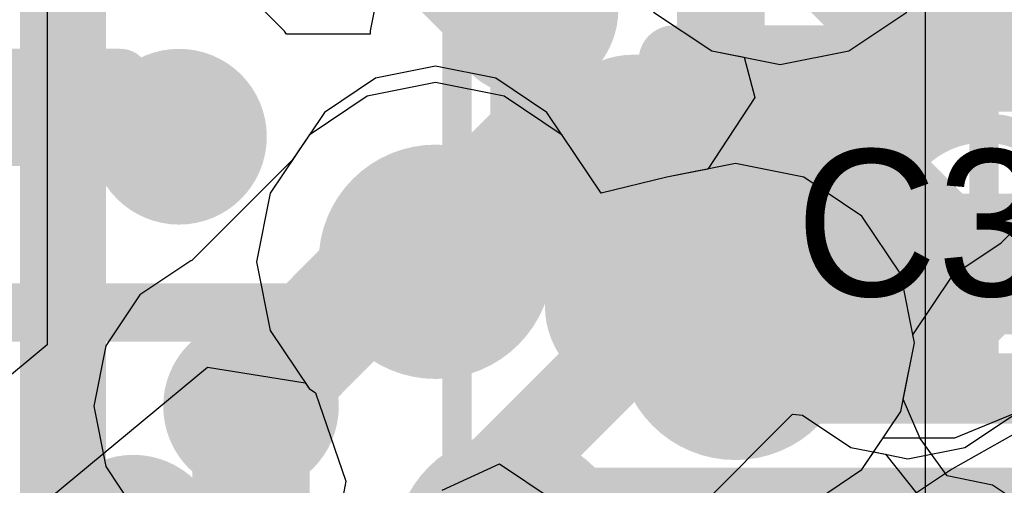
# Model space of a CAD drawing. Header units: millimetres. Extents: x -2 to 68, y -2 to 27.4.
# Tile 77 of 256: x 16.4 to 18, y 7.8 to 8.6. Entities that reach past the tile are written whole.
import ezdxf

# ---------------------------------------------------------------- set-up
doc = ezdxf.new("R2010")
doc.units = ezdxf.units.MM
for name, color, linetype in [('BottomLayer', 5, 'Continuous'), ('DrillGuide', 244, 'Continuous'), ('Mechanical13', 56, 'Continuous'), ('Mechanical15', 56, 'Continuous'), ('Mechanical2', 216, 'Continuous'), ('MidLayer1', 16, 'Continuous'), ('MidLayer2', 76, 'Continuous'), ('MidLayer3', 90, 'Continuous'), ('MidLayer4', 156, 'Continuous'), ('MidLayer5', 130, 'Continuous'), ('MidLayer6', 216, 'Continuous'), ('MidLayer7', 6, 'Continuous'), ('MidLayer8', 54, 'Continuous'), ('MultiLayer', 9, 'Continuous'), ('TopLayer', 1, 'Continuous'), ('TopPaste', 8, 'Continuous'), ('TopSolder', 216, 'Continuous'), ('ViaHoleLayer', 16, 'Continuous')]:
    doc.layers.add(name, color=color, linetype=linetype)

# ---------------------------------------------------------------- blocks, each defined once
blk = doc.blocks.new('QFN40P700X700X100_HS_57L_226')
at = {"layer": 'Mechanical15', "const_width": 0.0499999}
blk.add_lwpolyline([(-3.84999992, 3.84999992), (-3.84999992, -3.84999992)], dxfattribs=at)
blk = doc.blocks.new('CAP_0402_408')
at = {"layer": 'Mechanical13', "const_width": 0.11999976}
for points in [[(-0.5299989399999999, 0.27999944), (0.5299989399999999, 0.27999944)], [(-0.5299989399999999, -0.27999944), (-0.5299989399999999, 0.27999944)], [(-0.5299989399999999, -0.27999944), (0.5299989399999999, -0.27999944)]]:
    blk.add_lwpolyline(points, dxfattribs=at)
at = {"layer": 'Mechanical13', "const_width": 0.05999988}
for points in [[(-0.55999888, 0.27999944, 1), (-0.499999, 0.27999944, 1)], [(-0.55999888, 0.27999944, 1), (-0.499999, 0.27999944, 1)], [(-0.55999888, -0.27999944, 1), (-0.499999, -0.27999944, 1)], [(-0.55999888, -0.27999944, 1), (-0.499999, -0.27999944, 1)]]:
    blk.add_lwpolyline(points, format="xyb", close=True, dxfattribs=at)
at = {"layer": 'Mechanical15', "const_width": 0.0499999}
for points in [[(-0.90000074, -0.43999912), (-0.90000074, 0.43999912)], [(0, -0.21999956), (0, 0.21999956)], [(-0.21999956, 0), (0.21999956, 0)], [(-0.90000074, -0.43999912), (0.90000074, -0.43999912)]]:
    blk.add_lwpolyline(points, dxfattribs=at)
at = {"layer": 'Mechanical15'}
for points, const_width in [([(-0.01249934, 0.21999956, 1), (0.01249934, 0.21999956, 1)], 0.02499868), ([(0.16500094, 0, 1), (-0.16500094, 0, 1)], 0.0499999), ([(-0.2324989, 0, 1), (-0.20750022, 0, 1)], 0.02499868), ([(-0.17750028, 0, 1), (-0.1525016, 0, 1)], 0.02499868), ([(-0.01249934, -0.21999956, 1), (0.01249934, -0.21999956, 1)], 0.02499868), ([(-0.9125000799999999, -0.43999912, 1), (-0.8875014, -0.43999912, 1)], 0.02499868), ([(-0.9125000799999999, -0.43999912, 1), (-0.8875014, -0.43999912, 1)], 0.02499868)]:
    blk.add_lwpolyline(points, format="xyb", close=True, dxfattribs=dict(at, const_width=const_width))
at = {"layer": 'TopLayer', "const_width": 0.1507998}
for points in [[(-0.6745985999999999, 0.13919962, 1), (-0.5237988, 0.13919962, 1)], [(-0.346202, 0.13919962, 1), (-0.1954022, 0.13919962, 1)], [(-0.6745985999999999, -0.13919962, 1), (-0.5237988, -0.13919962, 1)], [(-0.346202, -0.13919962, 1), (-0.1954022, -0.13919962, 1)]]:
    blk.add_lwpolyline(points, format="xyb", close=True, dxfattribs=at)
at = {"layer": 'TopLayer'}
for points in [[(-0.2708021, 0.28999942), (-0.5991987, 0.28999942), (-0.2708021, -0.28999942), (-0.5991987, -0.28999942)], [(-0.1200023, 0.13919962), (-0.7499985, 0.13919962), (-0.1200023, -0.13919962), (-0.7499985, -0.13919962)]]:
    blk.add_solid(points, dxfattribs=at)
at = {"layer": 'TopPaste', "const_width": 0.1507998}
for points in [[(-0.6745985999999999, 0.13919962, 1), (-0.5237988, 0.13919962, 1)], [(-0.346202, 0.13919962, 1), (-0.1954022, 0.13919962, 1)], [(-0.6745985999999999, -0.13919962, 1), (-0.5237988, -0.13919962, 1)], [(-0.346202, -0.13919962, 1), (-0.1954022, -0.13919962, 1)]]:
    blk.add_lwpolyline(points, format="xyb", close=True, dxfattribs=at)
at = {"layer": 'TopPaste'}
for points in [[(-0.2708021, 0.28999942), (-0.5991987, 0.28999942), (-0.2708021, -0.28999942), (-0.5991987, -0.28999942)], [(-0.1200023, 0.13919962), (-0.7499985, 0.13919962), (-0.1200023, -0.13919962), (-0.7499985, -0.13919962)]]:
    blk.add_solid(points, dxfattribs=at)
at = {"layer": 'TopSolder', "const_width": 0.1507998}
for points in [[(-0.6745985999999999, 0.13919962, 1), (-0.5237988, 0.13919962, 1)], [(-0.346202, 0.13919962, 1), (-0.1954022, 0.13919962, 1)], [(-0.6745985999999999, -0.13919962, 1), (-0.5237988, -0.13919962, 1)], [(-0.346202, -0.13919962, 1), (-0.1954022, -0.13919962, 1)]]:
    blk.add_lwpolyline(points, format="xyb", close=True, dxfattribs=at)
at = {"layer": 'TopSolder'}
for points in [[(-0.2708021, 0.28999942), (-0.5991987, 0.28999942), (-0.2708021, -0.28999942), (-0.5991987, -0.28999942)], [(-0.1200023, 0.13919962), (-0.7499985, 0.13919962), (-0.1200023, -0.13919962), (-0.7499985, -0.13919962)]]:
    blk.add_solid(points, dxfattribs=at)

msp = doc.modelspace()

# ---------------------------------------------------------------- linework, layer by layer
at = {"layer": 'BottomLayer'}
for p, q in [((16.80523944, 8.58023938), (16.7052371, 8.68023918)), ((16.97116494, 8.67836212), (16.95176188, 8.580815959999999)), ((16.80873956, 8.57499936), (16.80523944, 8.58023938)), ((16.95176188, 8.580815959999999), (16.95176188, 8.57499936)), ((16.95176188, 8.57499936), (16.80873956, 8.57499936)), ((17.3303819, 7.58386088), (17.67313204, 7.926611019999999)), ((17.67313204, 7.926611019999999), (17.68976396, 7.924972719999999)), ((17.68976396, 7.924972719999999), (17.7724562, 7.869720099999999)), ((17.7724562, 7.869720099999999), (17.8320446, 7.857865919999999)), ((17.8320446, 7.857865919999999), (17.9106576, 7.75959332))]:
    msp.add_line(p, q, dxfattribs=at)
for points, const_width in [([(17.550511, 8.200514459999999), (17.550511, 8.75203228)], 0.1499997), ([(17.2066585, 8.580815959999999), (17.27584302, 8.65000048)], 0.0999998), ([(17.2066585, 8.417415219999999), (17.2066585, 8.580815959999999)], 0.0999998), ([(17.8755802, 8.524420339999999), (17.88778998, 8.51221056)], 0.07998459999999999), ([(15.85500004, 8.500000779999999), (16.5249987, 8.500000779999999)], 0.0999998), ([(16.5249987, 8.500000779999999), (16.6249985, 8.40000098)], 0.0999998), ([(17.88778998, 8.51221056), (18.42279018, 8.51221056)], 0.07998459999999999), ([(16.88924232, 8.09999904), (17.2066585, 8.417415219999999)], 0.0999998), ([(17.04999638, 7.69999984), (17.550511, 8.200514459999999)], 0.1499997), ([(15.85500004, 8.09999904), (16.88924232, 8.09999904)], 0.0999998), ([(17.86999982, 8.10521366), (17.87260586, 8.10260762)], 0.07998459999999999), ([(17.87260586, 8.10260762), (18.43239138, 8.10260762)], 0.07998459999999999)]:
    msp.add_lwpolyline(points, dxfattribs=dict(at, const_width=const_width))
for points, const_width in [([(17.1505118, 8.61741482, 1), (17.30050896, 8.61741482, 1)], 0.1499997), ([(17.80058162, 8.524420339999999, 1), (17.95057878, 8.524420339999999, 1)], 0.1499997), ([(17.18165982, 8.580815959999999, 1), (17.23165718, 8.580815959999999, 1)], 0.0499999), ([(17.18165982, 8.580815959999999, 1), (17.23165718, 8.580815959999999, 1)], 0.0499999), ([(17.85558532, 8.524420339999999, 1), (17.89557508, 8.524420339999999, 1)], 0.03999229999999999), ([(16.50000002, 8.500000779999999, 1), (16.54999738, 8.500000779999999, 1)], 0.0499999), ([(16.50000002, 8.500000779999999, 1), (16.54999738, 8.500000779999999, 1)], 0.0499999), ([(16.54999992, 8.40000098, 1), (16.69999708, 8.40000098, 1)], 0.1499997), ([(17.8677951, 8.51221056, 1), (17.90778486, 8.51221056, 1)], 0.03999229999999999), ([(17.8677951, 8.51221056, 1), (17.90778486, 8.51221056, 1)], 0.03999229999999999), ([(17.18165982, 8.417415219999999, 1), (17.23165718, 8.417415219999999, 1)], 0.0499999), ([(17.18165982, 8.417415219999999, 1), (17.23165718, 8.417415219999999, 1)], 0.0499999), ([(16.59999982, 8.40000098, 1), (16.64999718, 8.40000098, 1)], 0.0499999), ([(17.51301044, 8.200514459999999, 1), (17.58801156, 8.200514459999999, 1)], 0.07499858), ([(17.51301044, 8.200514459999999, 1), (17.58801156, 8.200514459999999, 1)], 0.07499858), ([(17.79500124, 8.10521366, 1), (17.9449984, 8.10521366, 1)], 0.1499997), ([(16.86424364, 8.09999904, 1), (16.914241, 8.09999904, 1)], 0.0499999), ([(16.86424364, 8.09999904, 1), (16.914241, 8.09999904, 1)], 0.0499999), ([(17.85000494, 8.10521366, 1), (17.8899947, 8.10521366, 1)], 0.03999229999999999), ([(17.85261098, 8.10260762, 1), (17.89260074, 8.10260762, 1)], 0.03999229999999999), ([(17.85261098, 8.10260762, 1), (17.89260074, 8.10260762, 1)], 0.03999229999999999), ([(16.47199906, 7.707000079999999, 1), (16.62199622, 7.707000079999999, 1)], 0.1499997)]:
    msp.add_lwpolyline(points, format="xyb", close=True, dxfattribs=dict(at, const_width=const_width))
at = {"layer": 'DrillGuide'}
for points, const_width in [([(17.2005117, 8.61741482, 1), (17.25050906, 8.61741482, 1)], 0.0499999), ([(17.85058152, 8.524420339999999, 1), (17.90057888, 8.524420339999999, 1)], 0.0499999), ([(16.59999982, 8.40000098, 1), (16.64999718, 8.40000098, 1)], 0.0499999), ([(17.01336958, 8.18649874, 1), (17.11336938, 8.18649874, 1)], 0.0999998), ([(17.52534722, 8.04811192, 1), (17.62534702, 8.04811192, 1)], 0.0999998), ([(17.84500114, 8.10521366, 1), (17.8949985, 8.10521366, 1)], 0.0499999), ([(16.7229663, 7.939979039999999, 1), (16.77296366, 7.939979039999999, 1)], 0.0499999)]:
    msp.add_lwpolyline(points, format="xyb", close=True, dxfattribs=dict(at, const_width=const_width))
at = {"layer": 'MidLayer1'}
for p, q in [((17.43577158, 8.612814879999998), (17.53500684, 8.54651072)), ((17.76911356, 8.54651072), (17.86834882, 8.612814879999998)), ((17.53500684, 8.54651072), (17.6520602, 8.52322654)), ((17.6520602, 8.52322654), (17.76911356, 8.54651072)), ((17.06336948, 8.52016838), (16.9605579, 8.49971884)), ((17.16618106, 8.49971884), (17.06336948, 8.52016838)), ((16.9605579, 8.49971884), (16.8733978, 8.44147918)), ((17.25334116, 8.44147918), (17.16618106, 8.49971884)), ((16.8733978, 8.44147918), (16.84791906, 8.403346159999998)), ((17.2788199, 8.403346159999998), (17.25334116, 8.44147918)), ((16.84708086, 8.40278736), (16.81849316, 8.360001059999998)), ((16.84791906, 8.403346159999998), (16.84708086, 8.40278736)), ((17.2796581, 8.40278736), (17.2788199, 8.403346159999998)), ((17.3459648, 8.30355464), (17.2796581, 8.40278736)), ((16.81849316, 8.360001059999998), (16.64706094, 8.18856884)), ((17.57534712, 8.35398888), (17.4582963, 8.3307047)), ((17.69240048, 8.3307047), (17.57534712, 8.35398888)), ((17.4582963, 8.3307047), (17.3459648, 8.30355464)), ((17.79163574, 8.264400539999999), (17.69240048, 8.3307047)), ((17.8579399, 8.16516528), (17.79163574, 8.264400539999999)), ((16.6451534, 8.188190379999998), (16.5579933, 8.12995072)), ((16.64706094, 8.18856884), (16.6451534, 8.188190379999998)), ((17.88122408, 8.04811192), (17.8579399, 8.16516528)), ((16.5579933, 8.12995072), (16.49975364, 8.04279062)), ((16.49975364, 8.04279062), (16.4793041, 7.939979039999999)), ((17.8579399, 7.931058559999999), (17.88122408, 8.04811192)), ((16.4793041, 7.939979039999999), (16.49975364, 7.837167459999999)), ((17.79163574, 7.831823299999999), (17.8579399, 7.931058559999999)), ((16.49975364, 7.837167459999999), (16.5579933, 7.75000736)), ((17.69240048, 7.765519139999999), (17.79163574, 7.831823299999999))]:
    msp.add_line(p, q, dxfattribs=at)
for points, const_width in [([(16.96336968, 8.18649874, 1), (17.16336928, 8.18649874, 1)], 0.1999996), ([(17.03161948, 8.251507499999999, 1), (17.09511948, 8.251507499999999, 1)], 0.0635), ([(16.9931842, 8.18649874, 1), (17.0566842, 8.18649874, 1)], 0.0635), ([(16.9931842, 8.18649874, 1), (17.0566842, 8.18649874, 1)], 0.0635), ([(17.03161948, 8.18649874, 1), (17.09511948, 8.18649874, 1)], 0.0635), ([(17.03161948, 8.18649874, 1), (17.09511948, 8.18649874, 1)], 0.0635), ([(17.47534732, 8.04811192, 1), (17.67534692, 8.04811192, 1)], 0.1999996), ([(16.6729664, 7.939979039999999, 1), (16.82296356, 7.939979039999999, 1)], 0.1499997), ([(16.71621498, 7.939979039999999, 1), (16.77971498, 7.939979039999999, 1)], 0.0635), ([(16.7466645, 7.939979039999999, 1), (16.8101645, 7.939979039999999, 1)], 0.0635), ([(16.7466645, 7.939979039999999, 1), (16.8101645, 7.939979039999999, 1)], 0.0635), ([(17.09275474, 7.69483856, 1), (17.29275434, 7.69483856, 1)], 0.1999996)]:
    msp.add_lwpolyline(points, format="xyb", close=True, dxfattribs=dict(at, const_width=const_width))
at = {"layer": 'MidLayer1', "const_width": 0.127}
for points in [[(17.06336948, 8.18649874), (17.06336948, 8.251507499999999)], [(16.7784145, 7.939979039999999), (17.0249342, 8.18649874)], [(17.0249342, 8.18649874), (17.06336948, 8.18649874)], [(16.74796498, 7.939979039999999), (16.7784145, 7.939979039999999)]]:
    msp.add_lwpolyline(points, dxfattribs=at)
at = {"layer": 'MidLayer2', "const_width": 0.0999998}
for points in [[(17.6304956, 8.75750344), (17.89506454, 8.492934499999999)], [(17.89506454, 8.492934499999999), (18.28644298, 8.492934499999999)], [(17.5777906, 8.04811192), (17.78263398, 8.2529553)], [(17.78263398, 8.2529553), (18.18704262, 8.2529553)], [(17.57534712, 8.04811192), (17.5777906, 8.04811192)]]:
    msp.add_lwpolyline(points, dxfattribs=at)
at = {"layer": 'MidLayer2'}
for points, const_width in [([(17.87006586, 8.492934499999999, 1), (17.92006322, 8.492934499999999, 1)], 0.0499999), ([(17.87006586, 8.492934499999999, 1), (17.92006322, 8.492934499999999, 1)], 0.0499999), ([(16.96336968, 8.18649874, 1), (17.16336928, 8.18649874, 1)], 0.1999996), ([(17.7576353, 8.2529553, 1), (17.80763266, 8.2529553, 1)], 0.0499999), ([(17.7576353, 8.2529553, 1), (17.80763266, 8.2529553, 1)], 0.0499999), ([(17.47534732, 8.04811192, 1), (17.67534692, 8.04811192, 1)], 0.1999996), ([(17.55034844, 8.04811192, 1), (17.6003458, 8.04811192, 1)], 0.0499999), ([(17.55279192, 8.04811192, 1), (17.60278928, 8.04811192, 1)], 0.0499999), ([(17.55279192, 8.04811192, 1), (17.60278928, 8.04811192, 1)], 0.0499999), ([(17.09275474, 7.69483856, 1), (17.29275434, 7.69483856, 1)], 0.1999996)]:
    msp.add_lwpolyline(points, format="xyb", close=True, dxfattribs=dict(at, const_width=const_width))
at = {"layer": 'MidLayer3'}
for p, q in [((18.0292375, 8.21876182), (18.61000342, 8.7995252)), ((17.9465478, 8.1635092), (18.0292375, 8.21876182)), ((17.87852152, 8.06169838), (17.9465478, 8.1635092)), ((17.88122408, 8.04811192), (17.87852152, 8.06169838)), ((17.8620801, 7.95187894), (17.88122408, 8.04811192)), ((17.89099546, 7.885036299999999), (17.8620801, 7.95187894)), ((17.93707106, 7.820888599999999), (17.89099546, 7.885036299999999)), ((18.01456646, 7.80547334), (17.93707106, 7.820888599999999)), ((18.0972587, 7.750218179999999), (18.01456646, 7.80547334))]:
    msp.add_line(p, q, dxfattribs=at)
at = {"layer": 'MidLayer3', "const_width": 0.0999998}
for points in [[(17.8489991, 8.39900022), (18.42976248, 8.9797636)], [(17.05388004, 8.260999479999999), (17.19188078, 8.39900022)], [(17.19188078, 8.39900022), (17.8489991, 8.39900022)]]:
    msp.add_lwpolyline(points, dxfattribs=at)
at = {"layer": 'MidLayer3'}
for points, const_width in [([(17.1668821, 8.39900022, 1), (17.21687946, 8.39900022, 1)], 0.0499999), ([(17.1668821, 8.39900022, 1), (17.21687946, 8.39900022, 1)], 0.0499999), ([(17.82400042, 8.39900022, 1), (17.87399778, 8.39900022, 1)], 0.0499999), ([(17.82400042, 8.39900022, 1), (17.87399778, 8.39900022, 1)], 0.0499999), ([(16.96336968, 8.18649874, 1), (17.16336928, 8.18649874, 1)], 0.1999996), ([(17.02888136, 8.260999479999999, 1), (17.07887872, 8.260999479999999, 1)], 0.0499999), ([(17.47534732, 8.04811192, 1), (17.67534692, 8.04811192, 1)], 0.1999996), ([(17.09275474, 7.69483856, 1), (17.29275434, 7.69483856, 1)], 0.1999996)]:
    msp.add_lwpolyline(points, format="xyb", close=True, dxfattribs=dict(at, const_width=const_width))
at = {"layer": 'MidLayer4'}
for p, q in [((17.96754344, 7.869720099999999), (18.05023822, 7.924975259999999)), ((17.79163574, 7.831823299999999), (17.81173476, 7.86190706)), ((17.81173476, 7.86190706), (17.86999982, 7.850317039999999)), ((17.86999982, 7.850317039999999), (17.96754344, 7.869720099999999)), ((17.69240048, 7.765519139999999), (17.79163574, 7.831823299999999))]:
    msp.add_line(p, q, dxfattribs=at)
for points, const_width in [([(17.6520602, 8.78852446), (17.8755802, 8.565004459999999)], 0.1499997), ([(17.22551038, 8.61741482), (17.26377802, 8.65568246)], 0.0999998), ([(17.8755802, 8.524420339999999), (17.8755802, 8.565004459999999)], 0.1499997), ([(15.16308118, 8.40000098), (16.6249985, 8.40000098)], 0.0999998), ([(17.85086854, 8.08608238), (17.86999982, 8.10521366)], 0.1999996), ([(17.57534712, 8.04811192), (17.61331758, 8.08608238)], 0.1999996), ([(17.61331758, 8.08608238), (17.85086854, 8.08608238)], 0.1999996), ([(16.54699764, 7.76100048), (16.61315956, 7.69483856)], 0.1499997)]:
    msp.add_lwpolyline(points, dxfattribs=dict(at, const_width=const_width))
for points, const_width in [([(17.1505118, 8.61741482, 1), (17.30050896, 8.61741482, 1)], 0.1499997), ([(17.2005117, 8.61741482, 1), (17.25050906, 8.61741482, 1)], 0.0499999), ([(17.80058162, 8.524420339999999, 1), (17.95057878, 8.524420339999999, 1)], 0.1499997), ([(17.83807964, 8.565004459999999, 1), (17.91308076, 8.565004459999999, 1)], 0.07499858), ([(17.83807964, 8.565004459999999, 1), (17.91308076, 8.565004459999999, 1)], 0.07499858), ([(17.83807964, 8.524420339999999, 1), (17.91308076, 8.524420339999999, 1)], 0.07499858), ([(16.54999992, 8.40000098, 1), (16.69999708, 8.40000098, 1)], 0.1499997), ([(16.59999982, 8.40000098, 1), (16.64999718, 8.40000098, 1)], 0.0499999), ([(16.96336968, 8.18649874, 1), (17.16336928, 8.18649874, 1)], 0.1999996), ([(17.47534732, 8.04811192, 1), (17.67534692, 8.04811192, 1)], 0.1999996), ([(17.79500124, 8.10521366, 1), (17.9449984, 8.10521366, 1)], 0.1499997), ([(17.81999992, 8.10521366, 1), (17.91999972, 8.10521366, 1)], 0.0999998), ([(17.56331768, 8.08608238, 1), (17.66331748, 8.08608238, 1)], 0.0999998), ([(17.56331768, 8.08608238, 1), (17.66331748, 8.08608238, 1)], 0.0999998), ([(17.80086864, 8.08608238, 1), (17.90086844, 8.08608238, 1)], 0.0999998), ([(17.80086864, 8.08608238, 1), (17.90086844, 8.08608238, 1)], 0.0999998), ([(17.52534722, 8.04811192, 1), (17.62534702, 8.04811192, 1)], 0.0999998), ([(17.09275474, 7.69483856, 1), (17.29275434, 7.69483856, 1)], 0.1999996), ([(16.47199906, 7.707000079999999, 1), (16.62199622, 7.707000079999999, 1)], 0.1499997), ([(16.50949708, 7.76100048, 1), (16.5844982, 7.76100048, 1)], 0.07499858)]:
    msp.add_lwpolyline(points, format="xyb", close=True, dxfattribs=dict(at, const_width=const_width))
at = {"layer": 'MidLayer5'}
for p, q in [((17.9502689, 7.885752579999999), (18.06507436, 7.93330646)), ((17.79163574, 7.831823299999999), (17.82766818, 7.885752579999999)), ((17.82766818, 7.885752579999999), (17.9502689, 7.885752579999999)), ((17.69240048, 7.765519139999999), (17.79163574, 7.831823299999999))]:
    msp.add_line(p, q, dxfattribs=at)
at = {"layer": 'MidLayer5', "const_width": 0.0999998}
for points in [[(16.40320824, 6.68078674), (16.40320824, 14.34315394)], [(17.6520602, 8.8467311), (17.86370062, 8.63509068)], [(18.05734768, 8.63509068), (18.1159277, 8.693670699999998)], [(17.86370062, 8.63509068), (18.05734768, 8.63509068)], [(17.9502689, 8.04811192), (18.4109233, 8.50876632)], [(17.57534712, 8.04811192), (17.9502689, 8.04811192)]]:
    msp.add_lwpolyline(points, dxfattribs=at)
at = {"layer": 'MidLayer5'}
for points, const_width in [([(17.83870194, 8.63509068, 1), (17.8886993, 8.63509068, 1)], 0.0499999), ([(17.83870194, 8.63509068, 1), (17.8886993, 8.63509068, 1)], 0.0499999), ([(18.032349, 8.63509068, 1), (18.08234636, 8.63509068, 1)], 0.0499999), ([(18.032349, 8.63509068, 1), (18.08234636, 8.63509068, 1)], 0.0499999), ([(16.96336968, 8.18649874, 1), (17.16336928, 8.18649874, 1)], 0.1999996), ([(17.47534732, 8.04811192, 1), (17.67534692, 8.04811192, 1)], 0.1999996), ([(17.55034844, 8.04811192, 1), (17.6003458, 8.04811192, 1)], 0.0499999), ([(17.92527022, 8.04811192, 1), (17.97526758, 8.04811192, 1)], 0.0499999), ([(17.92527022, 8.04811192, 1), (17.97526758, 8.04811192, 1)], 0.0499999), ([(17.09275474, 7.69483856, 1), (17.29275434, 7.69483856, 1)], 0.1999996)]:
    msp.add_lwpolyline(points, format="xyb", close=True, dxfattribs=dict(at, const_width=const_width))
at = {"layer": 'MidLayer6'}
for p, q in [((16.40000022, 9.541624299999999), (16.39999514, 8.04484294)), ((16.39999514, 8.04484294), (15.26809494, 7.106953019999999)), ((14.97588572, 6.600002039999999), (16.67361664, 8.00673786)), ((16.67361664, 8.00673786), (16.84048956, 7.98007548)), ((16.84048956, 7.98007548), (16.84708086, 7.97021012)), ((16.84708086, 7.97021012), (16.85822638, 7.96276284)), ((16.85822638, 7.96276284), (16.91016176, 7.81188938)), ((16.91016176, 7.81188938), (16.88687758, 7.69483856))]:
    msp.add_line(p, q, dxfattribs=at)
at = {"layer": 'MidLayer6', "const_width": 0.0999998}
for points in [[(16.8970325, 8.8265889), (17.18712336, 8.53649804)], [(17.18712336, 8.53649804), (17.20834252, 8.53649804)], [(17.20834252, 8.53649804), (17.30101696, 8.4438236)], [(17.30101696, 8.4438236), (17.7516663, 8.4438236)], [(17.7516663, 8.4438236), (18.087721, 8.107768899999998)]]:
    msp.add_lwpolyline(points, dxfattribs=at)
at = {"layer": 'MidLayer6'}
for points, const_width in [([(17.16212468, 8.53649804, 1), (17.21212204, 8.53649804, 1)], 0.0499999), ([(17.16212468, 8.53649804, 1), (17.21212204, 8.53649804, 1)], 0.0499999), ([(17.18334384, 8.53649804, 1), (17.2333412, 8.53649804, 1)], 0.0499999), ([(17.18334384, 8.53649804, 1), (17.2333412, 8.53649804, 1)], 0.0499999), ([(17.27601828, 8.4438236, 1), (17.32601564, 8.4438236, 1)], 0.0499999), ([(17.27601828, 8.4438236, 1), (17.32601564, 8.4438236, 1)], 0.0499999), ([(17.72666762, 8.4438236, 1), (17.77666498, 8.4438236, 1)], 0.0499999), ([(17.72666762, 8.4438236, 1), (17.77666498, 8.4438236, 1)], 0.0499999), ([(16.96336968, 8.18649874, 1), (17.16336928, 8.18649874, 1)], 0.1999996), ([(17.47534732, 8.04811192, 1), (17.67534692, 8.04811192, 1)], 0.1999996), ([(17.09275474, 7.69483856, 1), (17.29275434, 7.69483856, 1)], 0.1999996)]:
    msp.add_lwpolyline(points, format="xyb", close=True, dxfattribs=dict(at, const_width=const_width))
at = {"layer": 'MidLayer7'}
for p, q in [((17.43577158, 8.612814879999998), (17.53500684, 8.54651072)), ((17.76911356, 8.54651072), (17.86834882, 8.612814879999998)), ((17.53500684, 8.54651072), (17.6520602, 8.52322654)), ((17.6520602, 8.52322654), (17.76911356, 8.54651072)), ((17.06336948, 8.4923757), (16.94631612, 8.469091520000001)), ((17.18042284, 8.469091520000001), (17.06336948, 8.4923757)), ((16.94631612, 8.469091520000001), (16.84708086, 8.40278736)), ((17.2796581, 8.40278736), (17.18042284, 8.469091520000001)), ((16.84708086, 8.40278736), (16.7807767, 8.3035521)), ((17.3459648, 8.30355464), (17.2796581, 8.40278736)), ((17.57534712, 8.35398888), (17.4582963, 8.3307047)), ((17.69240048, 8.3307047), (17.57534712, 8.35398888)), ((17.4582963, 8.3307047), (17.3459648, 8.30355464)), ((17.79163574, 8.264400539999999), (17.69240048, 8.3307047)), ((16.7807767, 8.3035521), (16.75749252, 8.18649874)), ((17.8579399, 8.16516528), (17.79163574, 8.264400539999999)), ((16.75749252, 8.18649874), (16.7807767, 8.06944538)), ((17.88122408, 8.04811192), (17.8579399, 8.16516528)), ((16.7807767, 8.06944538), (16.84708086, 7.97021012)), ((17.8579399, 7.931058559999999), (17.88122408, 8.04811192)), ((16.84708086, 7.97021012), (16.85822638, 7.96276284)), ((16.85822638, 7.96276284), (16.91016176, 7.81188938)), ((17.79163574, 7.831823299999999), (17.8579399, 7.931058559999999)), ((17.69240048, 7.765519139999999), (17.79163574, 7.831823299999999)), ((16.91016176, 7.81188938), (16.88687758, 7.69483856))]:
    msp.add_line(p, q, dxfattribs=at)
at = {"layer": 'MidLayer7', "const_width": 0.1999996}
for points in [[(16.96336968, 8.18649874, 1), (17.16336928, 8.18649874, 1)], [(17.47534732, 8.04811192, 1), (17.67534692, 8.04811192, 1)], [(17.09275474, 7.69483856, 1), (17.29275434, 7.69483856, 1)]]:
    msp.add_lwpolyline(points, format="xyb", close=True, dxfattribs=at)
at = {"layer": 'MidLayer8'}
for p, q in [((17.89998198, 5.541187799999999), (17.8999896, 8.66017064)), ((17.43577158, 8.612814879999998), (17.53500684, 8.54651072)), ((17.53500684, 8.54651072), (17.59012484, 8.53554554)), ((17.59012484, 8.53554554), (17.6084103, 8.46704428)), ((17.06336948, 8.4923757), (16.94631612, 8.469091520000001)), ((17.18042284, 8.469091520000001), (17.06336948, 8.4923757)), ((16.94631612, 8.469091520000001), (16.84708086, 8.40278736)), ((17.2796581, 8.40278736), (17.18042284, 8.469091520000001)), ((17.6084103, 8.46704428), (17.5282225, 8.344616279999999)), ((16.84708086, 8.40278736), (16.7807767, 8.3035521)), ((17.3459648, 8.30355464), (17.2796581, 8.40278736)), ((17.5282225, 8.344616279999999), (17.4582963, 8.3307047)), ((17.4582963, 8.3307047), (17.3459648, 8.30355464)), ((16.7807767, 8.3035521), (16.75749252, 8.18649874)), ((16.75749252, 8.18649874), (16.7807767, 8.06944538)), ((16.7807767, 8.06944538), (16.84708086, 7.97021012)), ((16.84708086, 7.97021012), (16.85822638, 7.96276284)), ((16.85822638, 7.96276284), (16.91016176, 7.81188938)), ((16.91016176, 7.81188938), (16.88687758, 7.69483856))]:
    msp.add_line(p, q, dxfattribs=at)
at = {"layer": 'MidLayer8', "const_width": 0.1999996}
for points in [[(16.96336968, 8.18649874, 1), (17.16336928, 8.18649874, 1)], [(17.47534732, 8.04811192, 1), (17.67534692, 8.04811192, 1)], [(17.09275474, 7.69483856, 1), (17.29275434, 7.69483856, 1)]]:
    msp.add_lwpolyline(points, format="xyb", close=True, dxfattribs=at)
at = {"layer": 'MultiLayer'}
for points, const_width in [([(17.1505118, 8.61741482, 1), (17.30050896, 8.61741482, 1)], 0.1499997), ([(17.80058162, 8.524420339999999, 1), (17.95057878, 8.524420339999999, 1)], 0.1499997), ([(16.54999992, 8.40000098, 1), (16.69999708, 8.40000098, 1)], 0.1499997), ([(16.96336968, 8.18649874, 1), (17.16336928, 8.18649874, 1)], 0.1999996), ([(17.47534732, 8.04811192, 1), (17.67534692, 8.04811192, 1)], 0.1999996), ([(17.79500124, 8.10521366, 1), (17.9449984, 8.10521366, 1)], 0.1499997), ([(16.6729664, 7.939979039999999, 1), (16.82296356, 7.939979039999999, 1)], 0.1499997), ([(17.09275474, 7.69483856, 1), (17.29275434, 7.69483856, 1)], 0.1999996), ([(16.47199906, 7.707000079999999, 1), (16.62199622, 7.707000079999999, 1)], 0.1499997)]:
    msp.add_lwpolyline(points, format="xyb", close=True, dxfattribs=dict(at, const_width=const_width))
at = {"layer": 'TopLayer'}
for p, q in [((17.94282162, 7.8316328), (18.053939, 7.89393392)), ((17.94282162, 7.8316328), (18.053939, 7.89393392)), ((17.07461406, 7.796898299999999), (17.17248026, 7.84145498)), ((17.07461406, 7.796898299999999), (17.17248026, 7.84145498)), ((17.17248026, 7.84145498), (17.26392534, 7.78035274)), ((17.17248026, 7.84145498), (17.26392534, 7.78035274)), ((17.86607298, 7.78035274), (17.94282162, 7.8316328)), ((17.86607298, 7.78035274), (17.94282162, 7.8316328))]:
    msp.add_line(p, q, dxfattribs=at)
at = {"layer": 'TopLayer', "const_width": 0.1999996}
for points in [[(16.74796498, 7.9479648), (17.04999892, 8.24999874)], [(17.04999892, 8.24999874), (17.04999892, 8.25300356)], [(17.04999892, 8.24999874), (17.56499916, 8.24999874)], [(16.74796498, 7.939979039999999), (16.74796498, 7.9479648)], [(16.74796498, 7.463180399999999), (16.74796498, 7.939979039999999)]]:
    msp.add_lwpolyline(points, dxfattribs=at)
at = {"layer": 'TopLayer'}
for points, const_width in [([(16.99999902, 8.25300356, 1), (17.09999882, 8.25300356, 1)], 0.0999998), ([(16.99999902, 8.24999874, 1), (17.09999882, 8.24999874, 1)], 0.0999998), ([(16.99999902, 8.24999874, 1), (17.09999882, 8.24999874, 1)], 0.0999998), ([(16.99999902, 8.24999874, 1), (17.09999882, 8.24999874, 1)], 0.0999998), ([(17.51499926, 8.24999874, 1), (17.61499906, 8.24999874, 1)], 0.0999998), ([(16.6729664, 7.939979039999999, 1), (16.82296356, 7.939979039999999, 1)], 0.1499997), ([(16.69796508, 7.9479648, 1), (16.79796488, 7.9479648, 1)], 0.0999998), ([(16.69796508, 7.9479648, 1), (16.79796488, 7.9479648, 1)], 0.0999998), ([(16.69796508, 7.939979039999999, 1), (16.79796488, 7.939979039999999, 1)], 0.0999998), ([(16.69796508, 7.939979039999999, 1), (16.79796488, 7.939979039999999, 1)], 0.0999998)]:
    msp.add_lwpolyline(points, format="xyb", close=True, dxfattribs=dict(at, const_width=const_width))
at = {"layer": 'ViaHoleLayer'}
for points, const_width in [([(17.2005117, 8.61741482, 1), (17.25050906, 8.61741482, 1)], 0.0499999), ([(17.85058152, 8.524420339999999, 1), (17.90057888, 8.524420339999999, 1)], 0.0499999), ([(16.59999982, 8.40000098, 1), (16.64999718, 8.40000098, 1)], 0.0499999), ([(17.01336958, 8.18649874, 1), (17.11336938, 8.18649874, 1)], 0.0999998), ([(17.52534722, 8.04811192, 1), (17.62534702, 8.04811192, 1)], 0.0999998), ([(17.84500114, 8.10521366, 1), (17.8949985, 8.10521366, 1)], 0.0499999), ([(16.7229663, 7.939979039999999, 1), (16.77296366, 7.939979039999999, 1)], 0.0499999)]:
    msp.add_lwpolyline(points, format="xyb", close=True, dxfattribs=dict(at, const_width=const_width))

# ---------------------------------------------------------------- block references
at = {"rotation": 180}
msp.add_blockref('QFN40P700X700X100_HS_57L_226', (12.62500142, 5.09999996), dxfattribs=at)
msp.add_blockref('CAP_0402_408', (17.99999956, 8.24999874))

# ---------------------------------------------------------------- texts
at = {"layer": 'Mechanical2'}
msp.add_text('C37', height=0.2499995, dxfattribs=at).set_placement((17.6784, 8.128))

doc.saveas('drawing.dxf')
